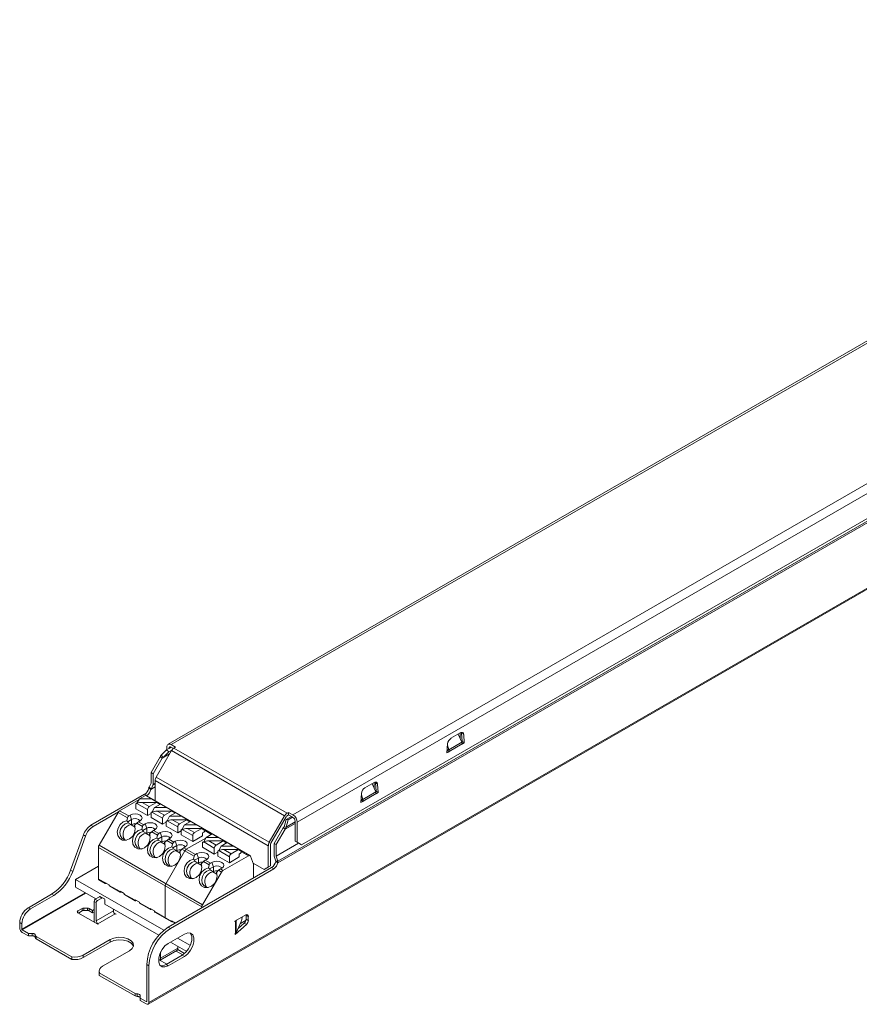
# Model space of a CAD drawing. Header units: millimetres. Extents: x -275 to 1, y -147 to 17.
# Tile 1 of 2: x -275 to -137, y -147 to 14. Entities that reach past the tile are written whole.
import ezdxf

# ---------------------------------------------------------------- set-up
doc = ezdxf.new("R2010")
doc.units = ezdxf.units.MM

msp = doc.modelspace()

# ---------------------------------------------------------------- linework, layer by layer
at = {"color": 7, "linetype": 'Continuous', "lineweight": 15}
for p, q in [((-44.5, 14.35), (-250.77, -104.72)), ((-250.27, -104.77), (-44, 14.3)), ((-230.27, -116.31), (-24.01, 2.76)), ((-229.57, -117.54), (-23.3, 1.53)), ((-254.05, -147.42), (0.5, -0.46)), ((-253.93, -147.14), (0.63, -0.19)), ((-232.75, -123.95), (-20.62, -1.49)), ((-232.74, -124.18), (-20.58, -1.71)), ((-228.86, -121.24), (-24.01, -2.99)), ((-204.31, -103.72), (-202.79, -102.84)), ((-203.13, -103.04), (-202.53, -104.39)), ((-202.81, -102.86), (-202.81, -103.76)), ((-202.22, -103.11), (-202.58, -102.91)), ((-202.58, -102.91), (-202.47, -104.26)), ((-202.22, -103.11), (-202.12, -104.46)), ((-249.56, -105.18), (-250.27, -104.77)), ((-204.98, -106.11), (-204.87, -104.64)), ((-204.66, -105.62), (-204.88, -104.85)), ((-204.66, -105.62), (-202.53, -104.39)), ((-204.62, -105.88), (-202.47, -104.64)), ((-202.47, -104.26), (-202.56, -104.32)), ((-202.12, -104.46), (-202.47, -104.26)), ((-202.12, -104.46), (-202.47, -104.7)), ((-202.47, -104.64), (-202.47, -104.7)), ((-252.73, -110.1), (-250.21, -105.75)), ((-251.89, -106.52), (-251.01, -105.62)), ((-251.89, -106.52), (-251.57, -106.88)), ((-251.57, -106.88), (-250.68, -105.97)), ((-250.26, -105.19), (-251.01, -105.62)), ((-251.01, -105.62), (-250.68, -105.97)), ((-250.97, -105.18), (-250.97, -105.6)), ((-250.17, -105.68), (-250.68, -105.97)), ((-250.62, -105.39), (-250.62, -105.4)), ((-249.9, -105.39), (-250.27, -105.18)), ((-231.64, -116.48), (-250.21, -105.75)), ((-249.81, -105.33), (-249.56, -105.18)), ((-231.24, -116.05), (-249.81, -105.33)), ((-204.66, -105.62), (-204.98, -105.63)), ((-204.62, -105.95), (-204.98, -106.11)), ((-204.62, -105.88), (-204.97, -105.68)), ((-204.62, -105.95), (-204.95, -105.76)), ((-204.62, -105.95), (-204.62, -105.88)), ((-253.58, -109.36), (-252.1, -106.8)), ((-253.22, -109.57), (-251.75, -107.01)), ((-251.75, -107.01), (-252.1, -106.8)), ((-251.75, -107.01), (-251.57, -106.88)), ((-253.22, -109.57), (-253.58, -109.36)), ((-253.58, -111.08), (-253.58, -109.36)), ((-253.22, -111.28), (-253.22, -109.57)), ((-253.9, -111.74), (-253.58, -111.11)), ((-253.57, -112.09), (-253.26, -111.46)), ((-234.32, -121.39), (-252.89, -110.66)), ((-252.89, -114.03), (-252.89, -110.66)), ((-234.15, -120.83), (-252.73, -110.1)), ((-218.45, -111.88), (-216.93, -111.01)), ((-217.27, -111.21), (-216.67, -112.55)), ((-216.95, -111.02), (-216.95, -111.92)), ((-216.36, -111.28), (-216.72, -111.07)), ((-216.72, -111.07), (-216.61, -112.42)), ((-216.36, -111.28), (-216.26, -112.63)), ((-254.64, -112.94), (-263.44, -118.02)), ((-254.5, -113.12), (-255.49, -113.69)), ((-254.29, -113.15), (-254.64, -112.94)), ((-254.5, -113.12), (-253.52, -113.69)), ((-254.29, -113.15), (-254.37, -113.19)), ((-237.34, -123.01), (-254.31, -113.21)), ((-253.6, -112.14), (-253.96, -111.94)), ((-253.9, -111.74), (-253.57, -112.09)), ((-253.9, -111.75), (-253.9, -111.74)), ((-253.9, -111.75), (-253.58, -112.1)), ((-253.58, -112.1), (-253.57, -112.09)), ((-219.12, -114.28), (-219.01, -112.81)), ((-218.81, -113.78), (-219.03, -113.01)), ((-218.81, -113.78), (-216.67, -112.55)), ((-218.76, -114.05), (-216.61, -112.81)), ((-216.61, -112.42), (-216.7, -112.48)), ((-216.26, -112.63), (-216.61, -112.42)), ((-216.26, -112.63), (-216.61, -112.86)), ((-216.61, -112.81), (-216.61, -112.86)), ((-258.74, -115.65), (-255.55, -113.81)), ((-255.89, -114.41), (-256.06, -114.51)), ((-256.06, -115.32), (-256.06, -114.51)), ((-256.06, -114.51), (-256.03, -114.52)), ((-256.03, -114.52), (-255.89, -114.44)), ((-255.49, -113.69), (-255.89, -114.41)), ((-255.89, -114.41), (-255.84, -114.41)), ((-254.15, -115.45), (-255.89, -114.44)), ((-255.49, -113.69), (-253.52, -113.69)), ((-255.06, -114.26), (-253.86, -114.96)), ((-255.06, -114.26), (-252.67, -114.26)), ((-253.86, -114.96), (-252.67, -114.26)), ((-252.27, -114.41), (-253.52, -113.69)), ((-252.03, -114.55), (-253.01, -115.12)), ((-252.67, -114.26), (-252.27, -114.52)), ((-252.45, -114.41), (-252.27, -114.41)), ((-252.17, -114.47), (-252.27, -114.41)), ((-252.27, -114.52), (-252.17, -114.47)), ((-252.17, -114.47), (-252.17, -114.63)), ((-252.03, -114.55), (-251.04, -115.12)), ((-218.81, -113.78), (-219.12, -113.8)), ((-218.76, -114.05), (-219.12, -113.84)), ((-218.77, -114.11), (-219.12, -114.28)), ((-218.77, -114.11), (-219.09, -113.92)), ((-218.77, -114.11), (-218.76, -114.05)), ((-258.93, -115.83), (-263.09, -118.23)), ((-258.99, -115.91), (-262.1, -121.31)), ((-257.45, -116.8), (-258.99, -115.91)), ((-257.25, -116.5), (-258.74, -115.65)), ((-257.01, -116.36), (-257.25, -116.5)), ((-257.01, -116.36), (-256.76, -117.08)), ((-254.15, -116.43), (-256.06, -115.32)), ((-254.15, -116.43), (-254.15, -115.45)), ((-253.58, -116.1), (-254.15, -116.43)), ((-253.41, -115.84), (-253.58, -115.94)), ((-253.58, -116.75), (-253.58, -115.94)), ((-253.58, -115.94), (-253.55, -115.95)), ((-253.55, -115.95), (-253.42, -115.87)), ((-251.67, -116.87), (-253.42, -115.87)), ((-253.01, -115.12), (-253.41, -115.84)), ((-253.41, -115.84), (-253.37, -115.84)), ((-253.01, -115.12), (-251.04, -115.12)), ((-252.59, -115.69), (-251.39, -116.38)), ((-252.59, -115.69), (-250.19, -115.69)), ((-251.39, -116.38), (-250.19, -115.69)), ((-249.79, -115.84), (-251.04, -115.12)), ((-249.55, -115.98), (-250.54, -116.54)), ((-250.19, -115.69), (-249.79, -115.95)), ((-249.97, -115.84), (-249.79, -115.84)), ((-249.69, -115.89), (-249.79, -115.84)), ((-249.79, -115.95), (-249.69, -115.89)), ((-249.69, -115.89), (-249.69, -116.06)), ((-249.55, -115.98), (-248.57, -116.54)), ((-234.15, -120.83), (-231.64, -116.48)), ((-231.24, -116.05), (-230.98, -115.91)), ((-231.24, -116.46), (-230.98, -116.31)), ((-230.98, -115.91), (-230.98, -116.31)), ((-230.27, -116.31), (-230.98, -115.91)), ((-230.27, -116.72), (-230.98, -116.31)), ((-263.44, -118.02), (-263.09, -118.23)), ((-257.57, -117.28), (-257.45, -116.8)), ((-257.39, -117.44), (-256.76, -117.08)), ((-257.33, -117.61), (-256.83, -117.9)), ((-256.85, -117.95), (-256.83, -117.9)), ((-256.76, -117.9), (-256.85, -117.95)), ((-256.85, -117.95), (-256.2, -118.33)), ((-256.76, -117.08), (-256.76, -117.9)), ((-255.93, -117.68), (-256.29, -118.02)), ((-254.98, -118.23), (-255.93, -117.68)), ((-255.38, -117.3), (-255.63, -117.44)), ((-255.63, -117.44), (-254.78, -117.93)), ((-254.78, -117.93), (-254.54, -117.79)), ((-254.54, -117.79), (-254.29, -118.51)), ((-251.67, -117.85), (-253.58, -116.75)), ((-251.67, -117.85), (-251.67, -116.87)), ((-251.11, -117.53), (-251.67, -117.85)), ((-250.94, -117.27), (-251.11, -117.36)), ((-251.11, -118.18), (-251.11, -117.36)), ((-251.11, -117.36), (-251.08, -117.38)), ((-251.08, -117.38), (-250.94, -117.29)), ((-250.54, -116.54), (-250.94, -117.27)), ((-250.94, -117.27), (-250.89, -117.27)), ((-249.2, -118.3), (-250.94, -117.29)), ((-250.54, -116.54), (-248.57, -116.54)), ((-250.11, -117.12), (-248.91, -117.81)), ((-250.11, -117.12), (-247.72, -117.12)), ((-248.91, -117.81), (-247.72, -117.12)), ((-247.32, -117.27), (-248.57, -116.54)), ((-248.06, -117.97), (-248.46, -118.69)), ((-247.08, -117.4), (-248.06, -117.97)), ((-248.06, -117.97), (-246.09, -117.97)), ((-247.72, -117.12), (-247.32, -117.38)), ((-247.5, -117.27), (-247.32, -117.27)), ((-247.22, -117.32), (-247.32, -117.27)), ((-247.32, -117.38), (-247.22, -117.32)), ((-247.22, -117.32), (-247.22, -117.49)), ((-247.08, -117.4), (-246.09, -117.97)), ((-244.84, -118.69), (-246.09, -117.97)), ((-233.9, -120.97), (-231.39, -116.62)), ((-231.39, -117.1), (-231.73, -118.31)), ((-231.06, -117.12), (-231.4, -118.33)), ((-230.51, -116.59), (-231.39, -117.1)), ((-231.06, -117.12), (-231.39, -117.1)), ((-230.33, -116.69), (-231.06, -117.12)), ((-229.92, -120.63), (-229.92, -117.33)), ((-229.57, -120.83), (-229.57, -117.54)), ((-264.69, -119.61), (-266.79, -125.4)), ((-264.69, -119.61), (-264.34, -119.81)), ((-255.1, -118.71), (-254.98, -118.23)), ((-254.92, -118.87), (-254.29, -118.51)), ((-254.85, -119.04), (-254.35, -119.33)), ((-254.29, -119.32), (-254.38, -119.38)), ((-254.38, -119.38), (-254.35, -119.33)), ((-254.38, -119.38), (-253.72, -119.75)), ((-254.29, -118.51), (-254.29, -119.32)), ((-253.45, -119.11), (-253.81, -119.45)), ((-252.5, -119.66), (-253.45, -119.11)), ((-252.91, -118.73), (-253.15, -118.87)), ((-253.15, -118.87), (-252.3, -119.36)), ((-252.62, -120.14), (-252.5, -119.66)), ((-252.3, -119.36), (-252.06, -119.22)), ((-252.06, -119.22), (-251.81, -119.94)), ((-249.2, -119.28), (-251.11, -118.18)), ((-249.2, -119.28), (-249.2, -118.3)), ((-248.63, -118.96), (-249.2, -119.28)), ((-248.46, -118.69), (-248.63, -118.79)), ((-248.63, -119.61), (-248.63, -118.79)), ((-248.63, -118.79), (-248.6, -118.81)), ((-246.72, -120.71), (-248.63, -119.61)), ((-248.6, -118.81), (-248.47, -118.72)), ((-246.72, -119.73), (-248.47, -118.72)), ((-248.46, -118.69), (-248.42, -118.69)), ((-247.64, -118.55), (-246.44, -119.24)), ((-247.64, -118.55), (-245.24, -118.55)), ((-246.44, -119.24), (-245.24, -118.55)), ((-245.24, -118.55), (-244.84, -118.81)), ((-245.1, -119.28), (-244.88, -119.16)), ((-245.1, -119.28), (-245.1, -119.77)), ((-245.02, -118.69), (-244.84, -118.69)), ((-244.74, -118.75), (-244.84, -118.69)), ((-244.84, -118.81), (-244.74, -118.75)), ((-244.74, -118.75), (-244.74, -118.92)), ((-243.54, -119.45), (-244.53, -120.01)), ((-243.54, -119.45), (-242.56, -120.01)), ((-231.89, -118.45), (-233.37, -121.01)), ((-231.54, -118.65), (-233.02, -121.21)), ((-231.73, -118.31), (-231.89, -118.45)), ((-231.89, -118.45), (-231.54, -118.65)), ((-231.4, -118.33), (-231.73, -118.31)), ((-264.34, -119.81), (-266.44, -125.6)), ((-262.1, -121.31), (-245.13, -131.11)), ((-252.44, -120.3), (-251.81, -119.94)), ((-252.38, -120.47), (-251.88, -120.76)), ((-251.81, -120.75), (-251.9, -120.81)), ((-251.9, -120.81), (-251.88, -120.76)), ((-251.9, -120.81), (-251.25, -121.18)), ((-251.81, -119.94), (-251.81, -120.75)), ((-250.98, -120.53), (-251.34, -120.88)), ((-250.03, -121.08), (-250.98, -120.53)), ((-250.43, -120.16), (-250.68, -120.3)), ((-250.68, -120.3), (-249.83, -120.79)), ((-250.03, -121.08), (-250.15, -121.57)), ((-249.83, -120.79), (-249.59, -120.65)), ((-249.59, -120.65), (-249.34, -121.36)), ((-244.59, -120.14), (-247.78, -121.97)), ((-246.72, -120.71), (-246.72, -119.73)), ((-245.1, -119.77), (-246.72, -120.71)), ((-244.93, -120.74), (-245.1, -120.83)), ((-245.1, -121.65), (-245.1, -120.83)), ((-245.1, -120.83), (-245.07, -120.85)), ((-245.07, -120.85), (-244.93, -120.76)), ((-244.53, -120.01), (-244.93, -120.74)), ((-244.93, -120.74), (-244.88, -120.74)), ((-243.19, -121.77), (-244.93, -120.76)), ((-244.53, -120.01), (-242.56, -120.01)), ((-244.1, -120.59), (-242.9, -121.28)), ((-244.1, -120.59), (-241.71, -120.59)), ((-242.9, -121.28), (-241.71, -120.59)), ((-241.31, -120.74), (-242.56, -120.01)), ((-241.07, -120.87), (-242.05, -121.44)), ((-241.71, -120.59), (-241.31, -120.85)), ((-241.49, -120.74), (-241.31, -120.74)), ((-241.21, -120.79), (-241.31, -120.74)), ((-241.31, -120.85), (-241.21, -120.79)), ((-241.21, -120.79), (-241.21, -120.96)), ((-241.07, -120.87), (-240.08, -121.44)), ((-233.96, -124.69), (-233.96, -121.18)), ((-233.37, -121.01), (-233.02, -121.21)), ((-233.37, -121.01), (-233.37, -122.89)), ((-233.02, -121.21), (-233.02, -123.1)), ((-229.57, -120.83), (-229.92, -120.63)), ((-229.21, -121.04), (-229.92, -120.63)), ((-228.86, -121.24), (-229.57, -120.83)), ((-228.86, -121.24), (-229.21, -121.04)), ((-262.21, -121.66), (-245.24, -131.45)), ((-262.21, -126.88), (-262.21, -121.66)), ((-251.14, -127.64), (-248.03, -122.24)), ((-249.34, -121.36), (-249.97, -121.73)), ((-249.4, -122.19), (-249.9, -121.9)), ((-249.34, -122.18), (-249.43, -122.23)), ((-249.4, -122.19), (-249.43, -122.23)), ((-249.43, -122.23), (-248.78, -122.61)), ((-249.34, -121.36), (-249.34, -122.18)), ((-248.5, -121.96), (-248.86, -122.31)), ((-246.49, -123.13), (-248.5, -121.96)), ((-247.96, -121.59), (-248.2, -121.73)), ((-246.29, -122.83), (-248.2, -121.73)), ((-246.05, -122.69), (-246.29, -122.83)), ((-246.05, -122.69), (-245.8, -123.41)), ((-243.19, -122.75), (-245.1, -121.65)), ((-243.19, -122.75), (-243.19, -121.77)), ((-242.62, -122.43), (-243.19, -122.75)), ((-242.45, -122.16), (-242.62, -122.26)), ((-242.62, -123.08), (-242.62, -122.26)), ((-242.62, -122.26), (-242.59, -122.28)), ((-242.59, -122.28), (-242.46, -122.19)), ((-240.71, -123.2), (-242.46, -122.19)), ((-242.05, -121.44), (-242.45, -122.16)), ((-242.45, -122.16), (-242.41, -122.16)), ((-242.05, -121.44), (-240.08, -121.44)), ((-241.63, -122.02), (-240.43, -122.71)), ((-241.63, -122.02), (-239.23, -122.02)), ((-240.43, -122.71), (-239.23, -122.02)), ((-238.83, -122.16), (-240.08, -121.44)), ((-239.23, -122.02), (-238.83, -122.28)), ((-239.09, -122.75), (-238.87, -122.63)), ((-239.09, -122.75), (-239.09, -123.24)), ((-239.01, -122.16), (-238.83, -122.16)), ((-238.73, -122.22), (-238.83, -122.16)), ((-238.83, -122.28), (-238.73, -122.22)), ((-238.73, -122.22), (-238.73, -122.39)), ((-234.32, -124.9), (-234.32, -121.39)), ((-246.61, -123.61), (-246.49, -123.13)), ((-246.43, -123.77), (-245.8, -123.41)), ((-246.37, -123.94), (-245.87, -124.23)), ((-245.8, -124.22), (-245.89, -124.27)), ((-245.89, -124.27), (-245.87, -124.23)), ((-245.89, -124.27), (-245.24, -124.65)), ((-245.8, -123.41), (-245.8, -124.22)), ((-244.97, -124), (-245.33, -124.35)), ((-244.02, -124.55), (-244.97, -124)), ((-244.42, -123.63), (-244.67, -123.77)), ((-244.67, -123.77), (-243.82, -124.26)), ((-244.02, -124.55), (-244.14, -125.04)), ((-243.82, -124.26), (-243.58, -124.12)), ((-243.58, -124.12), (-243.33, -124.83)), ((-240.71, -124.18), (-242.62, -123.08)), ((-237.59, -123.03), (-241.77, -125.44)), ((-240.71, -124.18), (-240.71, -123.2)), ((-239.09, -123.24), (-240.71, -124.18)), ((-236.75, -124.43), (-237.26, -123.11)), ((-235.02, -125.31), (-236.81, -124.28)), ((-236.75, -126.7), (-236.75, -124.43)), ((-233.33, -123.11), (-233.08, -123.92)), ((-233.09, -123.98), (-232.74, -124.18)), ((-232.76, -123.94), (-233.08, -123.92)), ((-233.08, -123.92), (-233.08, -123.93)), ((-232.75, -123.95), (-233.08, -123.93)), ((-233.01, -123.13), (-232.76, -123.94)), ((-232.76, -123.94), (-232.75, -123.95)), ((-266.79, -125.4), (-266.44, -125.6)), ((-265.96, -126.92), (-262.21, -124.75)), ((-250.75, -134.78), (-233.78, -124.98)), ((-250.39, -134.99), (-233.42, -125.19)), ((-245.13, -131.11), (-242.02, -125.71)), ((-243.33, -124.83), (-243.96, -125.2)), ((-243.39, -125.66), (-243.89, -125.37)), ((-243.33, -125.65), (-243.42, -125.7)), ((-243.39, -125.66), (-243.42, -125.7)), ((-243.42, -125.7), (-242.76, -126.08)), ((-243.33, -124.83), (-243.33, -125.65)), ((-242.49, -125.43), (-242.85, -125.78)), ((-242.02, -125.71), (-242.49, -125.43)), ((-241.95, -125.06), (-242.19, -125.2)), ((-242.19, -125.2), (-241.77, -125.44)), ((-235.02, -125.31), (-234.32, -124.9)), ((-234.67, -125.1), (-235.02, -125.31)), ((-233.96, -124.69), (-234.67, -125.1)), ((-234.32, -124.9), (-233.96, -124.69)), ((-233.78, -124.98), (-233.42, -125.19)), ((-265.96, -128.22), (-265.96, -126.92)), ((-251.47, -135.28), (-265.96, -126.92)), ((-262.21, -126.88), (-261.15, -127.49)), ((-262.17, -126.97), (-261.11, -127.58)), ((-261.15, -127.41), (-260.44, -127.82)), ((-261.15, -127.49), (-261.15, -127.41)), ((-260.94, -127.53), (-261.01, -127.57)), ((-260.44, -127.82), (-260.44, -127.9)), ((-273.73, -131.57), (-269.92, -129.36)), ((-269.92, -129.36), (-269.56, -129.57)), ((-262.66, -130.13), (-265.96, -128.22)), ((-260.44, -127.9), (-258.67, -128.92)), ((-260.4, -127.99), (-258.63, -129.01)), ((-258.67, -128.84), (-257.97, -129.24)), ((-258.67, -128.92), (-258.67, -128.84)), ((-258.46, -128.96), (-258.53, -129)), ((-257.97, -129.24), (-257.97, -129.33)), ((-257.97, -129.33), (-256.2, -130.35)), ((-257.92, -129.42), (-256.16, -130.44)), ((-251.25, -127.98), (-251.25, -133.2)), ((-273.38, -131.77), (-269.56, -129.57)), ((-262.94, -130.54), (-262.58, -130.74)), ((-262.94, -133.53), (-262.94, -130.54)), ((-262.73, -130.17), (-262.04, -129.77)), ((-262.73, -130.17), (-262.37, -130.37)), ((-262.58, -133.74), (-262.58, -130.74)), ((-262.37, -130.37), (-261.68, -129.98)), ((-262.04, -129.77), (-261.68, -129.98)), ((-261.89, -129.76), (-261.53, -129.96)), ((-261.53, -129.96), (-261.23, -130.13)), ((-261.17, -130.27), (-261.17, -130.99)), ((-252.31, -136.1), (-261.17, -130.99)), ((-256.2, -130.27), (-255.49, -130.67)), ((-256.2, -130.35), (-256.2, -130.27)), ((-255.99, -130.39), (-256.06, -130.43)), ((-255.49, -130.67), (-255.49, -130.75)), ((-255.49, -130.75), (-253.72, -131.78)), ((-255.45, -130.85), (-253.68, -131.87)), ((-273.73, -131.57), (-273.38, -131.77)), ((-265.58, -132.09), (-264.89, -131.69)), ((-262.34, -134.28), (-265.58, -132.42)), ((-265.51, -132.46), (-264.89, -132.1)), ((-264.89, -132.1), (-264.89, -131.69)), ((-264.6, -131.63), (-264, -131.63)), ((-264.6, -132.03), (-264.6, -131.63)), ((-264.6, -132.03), (-264, -132.03)), ((-264, -132.03), (-264, -131.63)), ((-263.72, -131.69), (-263.17, -132.01)), ((-263.72, -132.1), (-263.72, -131.69)), ((-263.72, -132.1), (-263.17, -132.42)), ((-263.17, -132.01), (-262.94, -131.87)), ((-263.17, -132.42), (-263.17, -132.01)), ((-263.17, -132.42), (-262.94, -132.28)), ((-262.58, -133.74), (-259.76, -132.1)), ((-262.3, -134.23), (-259.47, -132.59)), ((-259.76, -132.1), (-259.76, -131.8)), ((-259.66, -132.4), (-259.31, -132.61)), ((-259.38, -132.65), (-259.47, -132.59)), ((-259.31, -132.61), (-259.38, -132.65)), ((-253.72, -131.69), (-253.02, -132.1)), ((-253.72, -131.78), (-253.72, -131.69)), ((-253.51, -131.82), (-253.58, -131.86)), ((-253.02, -132.1), (-253.02, -132.18)), ((-253.02, -132.18), (-250.19, -133.82)), ((-252.97, -132.28), (-250.15, -133.91)), ((-245.24, -131.45), (-245.24, -131.6)), ((-275.15, -134.02), (-274.79, -134.22)), ((-275.15, -134.89), (-275.15, -134.02)), ((-274.79, -135.1), (-274.79, -134.22)), ((-262.27, -134.24), (-262.34, -134.28)), ((-262.27, -134.24), (-262.3, -134.23)), ((-250.19, -133.73), (-249.56, -134.1)), ((-250.19, -133.82), (-250.19, -133.73)), ((-249.98, -133.86), (-250.05, -133.9)), ((-239.79, -133.77), (-238.02, -132.75)), ((-239.79, -133.77), (-239.79, -133.85)), ((-239.79, -133.85), (-239.72, -133.82)), ((-239.72, -135.84), (-239.72, -133.82)), ((-239.58, -133.69), (-239.55, -133.63)), ((-239.58, -135.69), (-239.58, -133.69)), ((-239.58, -135.69), (-238.75, -133.84)), ((-239.28, -135.01), (-238.26, -134.11)), ((-237.97, -133.62), (-238.9, -134.16)), ((-238.63, -133.1), (-238.63, -133.24)), ((-237.91, -134.31), (-238.26, -134.11)), ((-237.95, -132.72), (-237.95, -132.79)), ((-237.6, -133), (-237.95, -132.79)), ((-237.95, -132.79), (-237.95, -133.46)), ((-237.6, -133.66), (-237.95, -133.46)), ((-237.6, -133), (-237.6, -133.66)), ((-273.73, -135.79), (-274.72, -135.22)), ((-273.73, -136.2), (-274.72, -135.63)), ((-273.73, -135.79), (-273.09, -135.79)), ((-273.73, -136.2), (-273.73, -135.79)), ((-273.09, -136.2), (-273.09, -135.79)), ((-250.39, -134.99), (-250.75, -134.78)), ((-248.1, -135.9), (-250.75, -137.43)), ((-239.79, -135.89), (-239.72, -135.84)), ((-239.79, -135.89), (-239.77, -135.96)), ((-239.77, -135.96), (-237.91, -134.31)), ((-273.73, -136.2), (-273.09, -136.2)), ((-272.59, -136.49), (-272.59, -136.08)), ((-272.44, -136.29), (-266.59, -139.67)), ((-272.44, -136.29), (-272.44, -136.7)), ((-272.44, -136.7), (-266.59, -140.08)), ((-264.71, -139.37), (-260.3, -136.81)), ((-264.71, -139.77), (-260.3, -137.22)), ((-260.3, -137.22), (-260.3, -136.81)), ((-247.72, -138.75), (-250.37, -137.22)), ((-247.12, -137.79), (-249.24, -136.57)), ((-261.53, -141.2), (-257.11, -138.65)), ((-252.09, -140.21), (-249.35, -138.63)), ((-252, -139.85), (-249.17, -138.22)), ((-252, -138.85), (-252, -139.85)), ((-248.37, -139.33), (-249.47, -138.7)), ((-248.07, -139.1), (-249.2, -138.44)), ((-249.17, -137.92), (-249.17, -138.22)), ((-266.59, -140.08), (-266.59, -139.67)), ((-264.71, -139.77), (-264.71, -139.37)), ((-252.34, -140.06), (-250.99, -140.84)), ((-251.1, -140.91), (-248.45, -139.37)), ((-250.75, -141.11), (-248.1, -139.58)), ((-248.1, -139.58), (-248.45, -139.37)), ((-262.12, -142.02), (-262.12, -142.43)), ((-262.07, -142.28), (-256.21, -145.66)), ((-262.07, -142.69), (-262.07, -142.28)), ((-253.93, -141.11), (-254.28, -140.91)), ((-254.28, -140.91), (-254.28, -146.94)), ((-253.93, -141.11), (-253.93, -147.14)), ((-250.75, -141.11), (-251.1, -140.91)), ((-262.07, -142.69), (-256.21, -146.07)), ((-256.21, -146.07), (-256.21, -145.66)), ((-255.85, -145.75), (-255.85, -146.16)), ((-255.35, -146.81), (-255.35, -146.04)), ((-254.35, -146.98), (-255.35, -146.41)), ((-254.35, -147.39), (-255.35, -146.81))]:
    msp.add_line(p, q, dxfattribs=at)
at = {"color": 8, "linetype": 'Continuous', "lineweight": 15}
for p, q in [((-250.53, -106.31), (-251.75, -107.01)), ((-250.51, -106.27), (-251.57, -106.88)), ((-250.62, -105.39), (-250.27, -105.18)), ((-252.89, -111.25), (-253.26, -111.46)), ((-252.89, -111.09), (-253.22, -111.28)), ((-252.89, -111.73), (-253.6, -112.14)), ((-252.89, -111.7), (-253.58, -112.1)), ((-252.16, -114.62), (-252.17, -114.62)), ((-249.68, -116.05), (-249.69, -116.05)), ((-247.21, -117.48), (-247.22, -117.48)), ((-231.54, -118.65), (-229.92, -117.72)), ((-231.4, -118.33), (-229.92, -117.48)), ((-243.67, -119.52), (-244.74, -118.91)), ((-241.2, -120.95), (-241.21, -120.95)), ((-233.02, -123.1), (-229.33, -120.97)), ((-233.01, -123.13), (-229.3, -120.99)), ((-237.59, -123.03), (-238.73, -122.37)), ((-274.79, -135.1), (-264.42, -129.11)), ((-274.72, -135.22), (-264.28, -129.19)), ((-265.58, -132.42), (-265.58, -132.09)), ((-254.35, -146.98), (-254.28, -146.94))]:
    msp.add_line(p, q, dxfattribs=at)
at = {"color": 7, "linetype": 'Continuous', "lineweight": 15, "flags": 128}
for points in [[(-202.79, -102.84), (-202.68, -102.79), (-202.58, -102.77), (-202.49, -102.77), (-202.4, -102.79), (-202.33, -102.84), (-202.28, -102.91), (-202.24, -103.01), (-202.22, -103.11)], [(-202.6, -102.77), (-202.59, -102.8), (-202.58, -102.91)], [(-216.93, -111.01), (-216.82, -110.96), (-216.72, -110.93), (-216.63, -110.93), (-216.55, -110.96), (-216.48, -111.01), (-216.42, -111.08), (-216.38, -111.17), (-216.36, -111.28)], [(-216.75, -110.94), (-216.74, -110.97), (-216.72, -111.07)], [(-257.01, -116.36), (-256.64, -116.22), (-256.2, -116.17), (-255.76, -116.22), (-255.38, -116.36), (-255.14, -116.58), (-255.05, -116.83), (-255.14, -117.09), (-255.38, -117.3)], [(-256.29, -118.02), (-256.18, -118.62), (-256.29, -119.26), (-256.62, -119.85), (-257.11, -120.28), (-257.68, -120.5), (-258.24, -120.48), (-258.72, -120.2), (-259.03, -119.73), (-259.12, -119.12), (-258.98, -118.48), (-258.64, -117.9), (-258.14, -117.48), (-257.57, -117.28)], [(-257.54, -120.47), (-257.92, -120.43), (-258.34, -120.19), (-258.61, -119.77), (-258.7, -119.24), (-258.58, -118.67), (-258.27, -118.16), (-257.84, -117.79), (-257.33, -117.61)], [(-256.76, -117.08), (-256.5, -116.98), (-256.2, -116.94), (-255.89, -116.98), (-255.63, -117.08), (-255.46, -117.23), (-255.41, -117.32)], [(-254.54, -117.79), (-254.16, -117.65), (-253.72, -117.6), (-253.28, -117.65), (-252.91, -117.79), (-252.66, -118.01), (-252.57, -118.26), (-252.66, -118.52), (-252.91, -118.73)], [(-253.81, -119.45), (-253.7, -120.05), (-253.82, -120.69), (-254.14, -121.27), (-254.63, -121.71), (-255.2, -121.93), (-255.77, -121.9), (-256.24, -121.63), (-256.55, -121.15), (-256.64, -120.55), (-256.51, -119.91), (-256.17, -119.33), (-255.67, -118.91), (-255.1, -118.71)], [(-255.06, -121.9), (-255.45, -121.86), (-255.87, -121.62), (-256.14, -121.2), (-256.22, -120.67), (-256.1, -120.1), (-255.8, -119.59), (-255.36, -119.22), (-254.85, -119.04)], [(-254.29, -118.51), (-254.03, -118.41), (-253.72, -118.37), (-253.42, -118.41), (-253.16, -118.51), (-252.98, -118.66), (-252.94, -118.75)], [(-252.06, -119.22), (-251.69, -119.08), (-251.25, -119.03), (-250.81, -119.08), (-250.43, -119.22), (-250.19, -119.44), (-250.1, -119.69), (-250.19, -119.95), (-250.43, -120.16)], [(-251.34, -120.88), (-251.23, -121.48), (-251.34, -122.12), (-251.67, -122.7), (-252.16, -123.14), (-252.73, -123.36), (-253.29, -123.33), (-253.77, -123.06), (-254.08, -122.58), (-254.17, -121.98), (-254.03, -121.34), (-253.69, -120.76), (-253.2, -120.34), (-252.62, -120.14)], [(-252.59, -123.33), (-252.97, -123.29), (-253.39, -123.05), (-253.66, -122.63), (-253.75, -122.1), (-253.63, -121.53), (-253.32, -121.02), (-252.89, -120.65), (-252.38, -120.47)], [(-251.81, -119.94), (-251.55, -119.84), (-251.25, -119.8), (-250.94, -119.84), (-250.68, -119.94), (-250.51, -120.09), (-250.46, -120.18)], [(-249.59, -120.65), (-249.21, -120.51), (-248.77, -120.46), (-248.33, -120.51), (-247.96, -120.65), (-247.71, -120.87), (-247.62, -121.12), (-247.71, -121.37), (-247.96, -121.59)], [(-249.34, -121.36), (-249.08, -121.26), (-248.77, -121.23), (-248.47, -121.26), (-248.21, -121.36), (-248.03, -121.51), (-247.99, -121.61)], [(-250.15, -121.57), (-250.72, -121.77), (-251.22, -122.19), (-251.56, -122.77), (-251.69, -123.41), (-251.6, -124.01), (-251.29, -124.49), (-250.82, -124.76), (-250.25, -124.79), (-249.68, -124.57), (-249.2, -124.13), (-248.87, -123.55), (-248.75, -122.91), (-248.86, -122.31)], [(-249.9, -121.9), (-250.41, -122.08), (-250.85, -122.45), (-251.15, -122.96), (-251.27, -123.52), (-251.19, -124.06), (-250.92, -124.48), (-250.5, -124.72), (-250.11, -124.76)], [(-246.05, -122.69), (-245.68, -122.55), (-245.24, -122.5), (-244.8, -122.55), (-244.42, -122.69), (-244.18, -122.91), (-244.09, -123.16), (-244.18, -123.41), (-244.42, -123.63)], [(-245.33, -124.35), (-245.22, -124.95), (-245.33, -125.59), (-245.66, -126.17), (-246.15, -126.61), (-246.72, -126.83), (-247.28, -126.8), (-247.76, -126.53), (-248.06, -126.05), (-248.16, -125.45), (-248.02, -124.81), (-247.68, -124.23), (-247.18, -123.81), (-246.61, -123.61)], [(-246.58, -126.8), (-246.96, -126.76), (-247.38, -126.52), (-247.65, -126.1), (-247.74, -125.56), (-247.62, -125), (-247.31, -124.49), (-246.88, -124.12), (-246.37, -123.94)], [(-245.8, -123.41), (-245.54, -123.31), (-245.24, -123.27), (-244.93, -123.31), (-244.67, -123.41), (-244.5, -123.56), (-244.45, -123.65)], [(-243.58, -124.12), (-243.2, -123.98), (-242.76, -123.93), (-242.32, -123.98), (-241.95, -124.12), (-241.7, -124.34), (-241.61, -124.59), (-241.7, -124.84), (-241.95, -125.06)], [(-237.59, -123.03), (-237.54, -123.01), (-237.49, -122.99), (-237.44, -122.99), (-237.39, -122.99), (-237.35, -123.01), (-237.31, -123.03), (-237.28, -123.07), (-237.26, -123.11)], [(-244.14, -125.04), (-244.71, -125.24), (-245.21, -125.66), (-245.55, -126.24), (-245.68, -126.88), (-245.59, -127.48), (-245.28, -127.96), (-244.81, -128.23), (-244.24, -128.26), (-243.67, -128.04), (-243.18, -127.6), (-242.86, -127.02), (-242.74, -126.38), (-242.85, -125.78)], [(-243.89, -125.37), (-244.4, -125.55), (-244.84, -125.92), (-245.14, -126.43), (-245.26, -126.99), (-245.18, -127.53), (-244.91, -127.95), (-244.49, -128.19), (-244.1, -128.23)], [(-243.33, -124.83), (-243.07, -124.73), (-242.76, -124.7), (-242.46, -124.73), (-242.2, -124.83), (-242.02, -124.98), (-241.98, -125.07)], [(-273.09, -135.79), (-272.99, -135.8), (-272.9, -135.82), (-272.81, -135.84), (-272.73, -135.88), (-272.67, -135.92), (-272.63, -135.97), (-272.6, -136.03), (-272.59, -136.08)], [(-247.16, -135.71), (-247.07, -135.82), (-246.88, -136.31), (-246.88, -136.95), (-247.07, -137.66), (-247.43, -138.35), (-247.91, -138.95), (-248.45, -139.37)], [(-248.1, -135.9), (-247.55, -135.7), (-247.07, -135.74), (-246.72, -136.03), (-246.53, -136.52), (-246.53, -137.16), (-246.72, -137.86), (-247.07, -138.56), (-247.55, -139.15), (-248.1, -139.58)], [(-273.09, -136.2), (-272.99, -136.21), (-272.9, -136.22), (-272.81, -136.25), (-272.73, -136.29), (-272.67, -136.33), (-272.63, -136.38), (-272.6, -136.44), (-272.59, -136.49)], [(-257.11, -138.65), (-256.67, -138.28), (-256.46, -137.85), (-256.53, -137.4), (-256.86, -136.99), (-257.41, -136.67), (-258.12, -136.48), (-258.9, -136.44), (-259.66, -136.56), (-260.3, -136.81)], [(-256.48, -137.94), (-256.53, -137.8), (-256.86, -137.4), (-257.41, -137.08), (-258.12, -136.89), (-258.9, -136.85), (-259.66, -136.96), (-260.3, -137.22)], [(-250.75, -141.11), (-251.29, -141.31), (-251.77, -141.27), (-252.13, -140.99), (-252.31, -140.5), (-252.31, -139.86), (-252.13, -139.15), (-251.77, -138.46), (-251.29, -137.86), (-250.75, -137.43)], [(-251.1, -140.91), (-251.65, -141.11), (-252.04, -141.09)], [(-262.12, -142.43), (-262.11, -142.55), (-262.07, -142.69)], [(-255.85, -145.75), (-255.75, -145.75), (-255.66, -145.77), (-255.57, -145.8), (-255.49, -145.83), (-255.43, -145.88), (-255.38, -145.93), (-255.36, -145.98), (-255.35, -146.04)], [(-255.85, -146.16), (-255.75, -146.16), (-255.66, -146.18), (-255.57, -146.2), (-255.49, -146.24), (-255.43, -146.28), (-255.38, -146.33), (-255.36, -146.39), (-255.35, -146.44)]]:
    msp.add_lwpolyline(points, dxfattribs=at)
at = {"color": 7, "linetype": 'Continuous', "lineweight": 15}
for centre, radius, start, end in [((-250.54, -105.11), 0.437, 50.7967, 189.214), ((-250.4, -105.35), 0.218, 50.7967, 189.214), ((-203.63, -104.77), 1.24, 122.8009, 174.311), ((-250.89, -107.5), 1.4, 135.8465, 150.1613), ((-249.2, -106.31), 1.15, 121.9547, 151.1444), ((-253.64, -111.08), 0.067, 335.2925, 1.4323), ((-253.63, -111.29), 0.402, 335.2925, 1.4323), ((-251.74, -110.7), 1.15, 148.8563, 178.0435), ((-255.49, -111.63), 1.57, 302.9344, 348.5952), ((-254.4, -113.36), 0.174, 60.2163, 82.9867), ((-255.14, -111.83), 1.57, 302.9344, 348.5952), ((-217.78, -112.93), 1.24, 122.8009, 174.311), ((-255.11, -116.12), 1.85, 88.466, 114.9737), ((-258.36, -116.26), 0.721, 121.9547, 151.1444), ((-253.53, -115.47), 0.615, 122.6055, 177.3945), ((-252.64, -117.55), 1.85, 88.466, 114.9737), ((-251.06, -116.9), 0.615, 122.6055, 177.3945), ((-230.63, -117.03), 1.15, 121.9547, 151.1444), ((-231.01, -116.83), 0.433, 121.9547, 151.1444), ((-231.1, -117.61), 1.54, 2.6055, 57.3945), ((-261.77, -120.62), 3.09, 122.7046, 160.9114), ((-256.59, -119.49), 1.6, 98.5324, 216.6905), ((-257, -116.89), 0.457, 123.1991, 168.7852), ((-256.2, -119), 1.24, 82.2323, 117.1743), ((-254.78, -118.85), 1.65, 121.1303, 134.453), ((-254.53, -118.32), 0.457, 123.1991, 168.7852), ((-250.16, -118.98), 1.85, 88.466, 114.9737), ((-248.58, -118.33), 0.615, 122.6055, 177.3945), ((-230.69, -117.37), 0.768, 2.6055, 57.3945), ((-261.42, -120.82), 3.09, 122.7046, 160.9114), ((-254.12, -120.92), 1.6, 98.5324, 216.6905), ((-253.72, -120.42), 1.24, 82.2323, 117.1743), ((-252.3, -120.28), 1.65, 121.1303, 134.453), ((-252.05, -119.74), 0.457, 123.1991, 168.7852), ((-247.69, -120.4), 1.85, 88.466, 114.9737), ((-246.11, -119.76), 0.615, 122.6055, 177.3945), ((-245.05, -118.9), 0.307, 302.6055, 357.3945), ((-243.44, -119.69), 0.174, 60.2163, 82.9867), ((-232.75, -117.95), 1.4, 329.8386, 344.1538), ((-261.49, -121.68), 0.721, 148.8563, 178.0435), ((-251.64, -122.35), 1.6, 98.5324, 216.6905), ((-251.25, -121.85), 1.24, 82.2323, 117.1743), ((-249.83, -121.71), 1.65, 121.1303, 134.453), ((-249.58, -121.17), 0.457, 123.1991, 168.7852), ((-244.15, -122.45), 1.85, 88.466, 114.9737), ((-242.57, -121.8), 0.615, 122.6055, 177.3945), ((-233.16, -121.43), 1.15, 148.8563, 178.0435), ((-233.53, -121.2), 0.433, 148.8563, 178.0435), ((-249.17, -123.77), 1.6, 98.5324, 216.6905), ((-248.77, -123.28), 1.24, 82.2323, 117.1743), ((-247.35, -123.14), 1.65, 121.1303, 134.453), ((-247.4, -122.59), 0.721, 121.9547, 151.1444), ((-246.04, -123.21), 0.457, 123.1991, 168.7852), ((-241.68, -123.87), 1.85, 88.466, 114.9737), ((-240.1, -123.23), 0.615, 122.6055, 177.3945), ((-239.04, -122.37), 0.307, 302.6055, 357.3945), ((-232.63, -122.88), 0.741, 180.7767, 198.1169), ((-245.63, -125.82), 1.6, 98.5324, 216.6905), ((-245.24, -125.32), 1.24, 82.2323, 117.1743), ((-243.82, -125.18), 1.65, 121.1303, 134.453), ((-243.57, -124.64), 0.457, 123.1991, 168.7852), ((-234.63, -123.67), 1.57, 302.9344, 348.5952), ((-234.28, -123.87), 1.57, 302.9344, 348.5952), ((-232.89, -123.09), 0.124, 180.7767, 198.1169), ((-274.08, -122.87), 7.71, 302.7046, 340.9114), ((-273.73, -123.08), 7.71, 302.7046, 340.9114), ((-243.16, -127.24), 1.6, 98.5324, 216.6905), ((-242.76, -126.75), 1.24, 82.2323, 117.1743), ((-241.34, -126.61), 1.65, 121.1303, 134.453), ((-241.39, -126.06), 0.721, 121.9547, 151.1444), ((-262.11, -126.89), 0.0959, 172.7442, 235.9436), ((-261.06, -127.5), 0.0873, 170.786, 309.2033), ((-250.53, -128.01), 0.721, 148.8563, 178.0435), ((-260.35, -127.91), 0.0959, 172.7442, 235.9436), ((-258.59, -128.93), 0.0873, 170.786, 309.2033), ((-257.87, -129.34), 0.0959, 172.7442, 235.9436), ((-262.48, -130.56), 0.461, 122.6055, 177.3945), ((-262.12, -130.76), 0.461, 122.6055, 177.3945), ((-261.95, -129.89), 0.151, 65.686, 125.6182), ((-261.59, -130.1), 0.151, 65.686, 125.6182), ((-261.32, -130.26), 0.151, 354.3796, 54.302), ((-256.11, -130.36), 0.0873, 170.786, 309.2033), ((-255.4, -130.77), 0.0959, 172.7442, 235.9436), ((-272.08, -134.16), 3.07, 122.6055, 177.3945), ((-271.72, -134.36), 3.07, 122.6055, 177.3945), ((-265.52, -132.25), 0.175, 110.7834, 249.2166), ((-264.62, -132.2), 0.577, 88.8559, 118.0402), ((-264.62, -132.61), 0.577, 88.8559, 118.0402), ((-263.99, -132.2), 0.577, 61.9598, 91.1441), ((-263.99, -132.61), 0.577, 61.9598, 91.1441), ((-259.14, -132.08), 0.615, 182.6055, 237.3945), ((-253.64, -131.79), 0.0873, 170.786, 309.2033), ((-252.92, -132.2), 0.0959, 172.7442, 235.9436), ((-244.52, -131.48), 0.721, 148.8563, 178.0435), ((-261.73, -133.5), 1.21, 181.329, 204.3682), ((-261.97, -133.71), 0.615, 182.6055, 237.3945), ((-251.15, -133.22), 0.0959, 172.7442, 235.9436), ((-251.15, -133.22), 0.0986, 173.7012, 234.9867), ((-250.1, -133.83), 0.0873, 170.786, 309.2033), ((-239.91, -133.47), 0.396, 298.4285, 325.9348), ((-240.22, -133.21), 1.59, 336.9525, 359.0117), ((-238.89, -133.41), 0.94, 311.6284, 357.0654), ((-237.85, -132.95), 0.262, 350.786, 129.2033), ((-238.53, -133.61), 0.94, 311.6284, 357.0654), ((-274.23, -134.85), 0.922, 182.6055, 237.3945), ((-274.64, -135.09), 0.154, 182.6055, 237.3945), ((-246.61, -141.25), 7.68, 122.6055, 177.3945), ((-246.25, -141.46), 7.68, 122.6055, 177.3945), ((-272.34, -136.06), 0.25, 184.7811, 245.7693), ((-272.34, -136.47), 0.25, 184.7811, 245.7693), ((-249.59, -138.27), 0.432, 304.0564, 7.2558), ((-266.12, -136.65), 3.05, 261.2471, 297.4226), ((-266.12, -137.06), 3.05, 261.2471, 297.4226), ((-252.52, -139.88), 0.523, 322.5241, 3.0684), ((-261.21, -142.03), 0.889, 111.1238, 196.3665), ((-255.87, -145.02), 0.724, 241.9903, 271.4796), ((-255.87, -145.43), 0.724, 241.9903, 271.4796), ((-254.33, -146.95), 0.0437, 230.7967, 9.214), ((-254.19, -147.18), 0.262, 230.7967, 9.214)]:
    msp.add_arc(centre, radius, start, end, dxfattribs=at)
for points in [[(-202.53, -104.39), (-202.49, -104.47), (-202.47, -104.56), (-202.47, -104.64)], [(-204.62, -105.88), (-204.62, -105.8), (-204.63, -105.71), (-204.66, -105.62)], [(-216.67, -112.55), (-216.63, -112.64), (-216.62, -112.73), (-216.61, -112.81)], [(-218.76, -114.05), (-218.76, -113.96), (-218.78, -113.87), (-218.81, -113.78)], [(-257.39, -117.44), (-257.45, -117.39), (-257.51, -117.33), (-257.57, -117.28)], [(-257.33, -117.61), (-257.35, -117.56), (-257.37, -117.5), (-257.39, -117.44)], [(-256.29, -118.02), (-256.28, -118.05), (-256.27, -118.07), (-256.26, -118.1)], [(-255.1, -118.71), (-255.04, -118.76), (-254.98, -118.82), (-254.92, -118.87)], [(-254.85, -119.04), (-254.88, -118.99), (-254.9, -118.93), (-254.92, -118.87)], [(-253.81, -119.45), (-253.8, -119.47), (-253.8, -119.5), (-253.79, -119.52)], [(-252.62, -120.14), (-252.56, -120.19), (-252.5, -120.25), (-252.44, -120.3)], [(-252.38, -120.47), (-252.4, -120.41), (-252.42, -120.36), (-252.44, -120.3)], [(-251.34, -120.88), (-251.33, -120.9), (-251.32, -120.93), (-251.31, -120.95)], [(-249.97, -121.73), (-250.03, -121.67), (-250.09, -121.62), (-250.15, -121.57)], [(-249.97, -121.73), (-249.95, -121.79), (-249.93, -121.84), (-249.9, -121.9)], [(-248.86, -122.31), (-248.85, -122.33), (-248.85, -122.36), (-248.84, -122.38)], [(-246.43, -123.77), (-246.49, -123.72), (-246.55, -123.66), (-246.61, -123.61)], [(-246.37, -123.94), (-246.39, -123.88), (-246.41, -123.83), (-246.43, -123.77)], [(-245.33, -124.35), (-245.32, -124.37), (-245.31, -124.4), (-245.3, -124.42)], [(-243.96, -125.2), (-244.02, -125.14), (-244.08, -125.09), (-244.14, -125.04)], [(-243.96, -125.2), (-243.94, -125.26), (-243.92, -125.31), (-243.89, -125.37)], [(-242.85, -125.78), (-242.84, -125.8), (-242.84, -125.83), (-242.83, -125.85)], [(-239.58, -135.69), (-239.61, -135.74), (-239.66, -135.79), (-239.72, -135.84)]]:
    msp.add_open_spline(points, degree=3, dxfattribs=at)
for points, knots in [([(-253.96, -111.94), (-253.95, -111.92), (-253.95, -111.9), (-253.95, -111.88), (-253.94, -111.86), (-253.94, -111.85), (-253.93, -111.83), (-253.93, -111.82), (-253.92, -111.8), (-253.92, -111.79), (-253.91, -111.77), (-253.9, -111.76), (-253.9, -111.75)], [0, 0, 0, 0, 0.0000629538, 0.0000629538, 0.0000629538, 0.0001259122, 0.0001259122, 0.0001259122, 0.0001894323, 0.0001894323, 0.0001894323, 0.0002539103, 0.0002539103, 0.0002539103, 0.0002539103]), ([(-253.6, -112.14), (-253.6, -112.14), (-253.6, -112.13), (-253.59, -112.13), (-253.59, -112.12), (-253.59, -112.12), (-253.58, -112.11), (-253.58, -112.11), (-253.58, -112.11), (-253.58, -112.1), (-253.58, -112.1), (-253.58, -112.1), (-253.58, -112.1)], [0, 0, 0, 0, 0.00001719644, 0.00001719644, 0.00001719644, 0.00003455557, 0.00003455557, 0.00003455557, 0.00004639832, 0.00004639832, 0.00004639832, 0.00005492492, 0.00005492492, 0.00005492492, 0.00005492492]), ([(-233.08, -123.93), (-233.08, -123.93), (-233.08, -123.94), (-233.08, -123.94), (-233.08, -123.94), (-233.08, -123.95), (-233.08, -123.95), (-233.08, -123.96), (-233.09, -123.97), (-233.09, -123.97), (-233.09, -123.98), (-233.09, -123.98), (-233.09, -123.98)], [0, 0, 0, 0, 0.00001131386, 0.00001131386, 0.00001131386, 0.00002523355, 0.00002523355, 0.00002523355, 0.00004919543, 0.00004919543, 0.00004919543, 0.00005479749, 0.00005479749, 0.00005479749, 0.00005479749]), ([(-232.75, -123.95), (-232.75, -123.97), (-232.74, -123.99), (-232.74, -124), (-232.73, -124.03), (-232.73, -124.06), (-232.73, -124.09), (-232.73, -124.12), (-232.73, -124.15), (-232.74, -124.18)], [0, 0, 0, 0, 0.0000587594, 0.0000587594, 0.0000587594, 0.0001548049, 0.0001548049, 0.0001548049, 0.0002542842, 0.0002542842, 0.0002542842, 0.0002542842])]:
    msp.add_open_spline(points, degree=3, knots=knots, dxfattribs=at)

doc.saveas('drawing.dxf')
